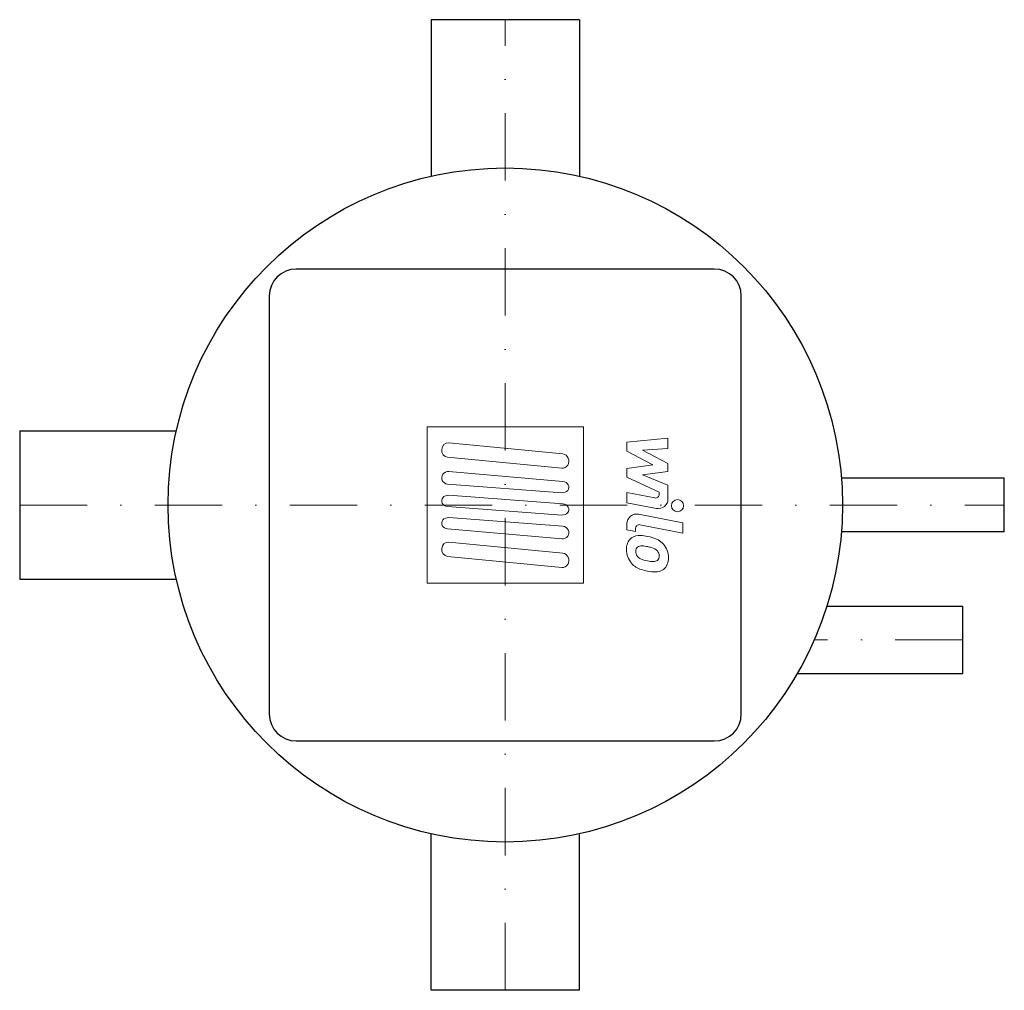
# Model space of a CAD drawing. Extents: x -360 to 370, y -360 to 360.
import ezdxf

# ---------------------------------------------------------------- set-up
doc = ezdxf.new("R2010")
doc.units = 0
doc.header["$LTSCALE"] = 100
doc.header["$MEASUREMENT"] = 0
doc.linetypes.add('DASHDOT', pattern=[1, 0.5, -0.25, 0, -0.25])
doc.layers.get('0').update_dxf_attribs({"color": 124})
doc.layers.add('CP_AXIS', color=143, linetype='DASHDOT', lineweight=18)
doc.layers.add('CP_DETAL', color=33, linetype='Continuous', lineweight=18)

msp = doc.modelspace()

# ---------------------------------------------------------------- linework, layer by layer
for p, q in [((55, 360), (-55, 360)), ((-55, 360), (-55, 243.87)), ((55, 360), (55, 243.87)), ((155, 175), (-155, 175)), ((-175, 155), (-175, -155)), ((175, -155), (175, 155)), ((-360, 55), (-360, -55)), ((-360, 55), (-243.87, 55)), ((370, 20), (249.2, 20)), ((370, -20), (370, 20)), ((370, -20), (249.2, -20)), ((-360, -55), (-243.87, -55)), ((238.48, -75), (339.13, -75)), ((339.13, -125), (339.13, -75)), ((216.51, -125), (339.13, -125)), ((-155, -175), (155, -175)), ((-55, -360), (-55, -243.87)), ((55, -360), (55, -243.87)), ((55, -360), (-55, -360))]:
    msp.add_line(p, q)
msp.add_circle((0, 0), 250)
for centre, start, end in [((-155, 155), 90, 180), ((155, 155), 0, 90), ((-155, -155), 180, 270), ((155, -155), 270, 0)]:
    msp.add_arc(centre, 20, start, end)
at = {"layer": 'CP_AXIS'}
for p, q in [((0, -360), (0, 360)), ((-360, 0), (370, 0)), ((339.13, -100), (229.13, -100))]:
    msp.add_line(p, q, dxfattribs=at)
at = {"layer": 'CP_DETAL'}
for p, q in [((-57.91, 57.91), (57.91, 57.91)), ((-57.91, -57.91), (-57.91, 57.91)), ((57.91, 57.91), (57.91, -57.91)), ((-41.93, 46.02), (42.76, 37.85)), ((90.24, 46.49), (120.62, 49.69)), ((90.24, 39.87), (90.24, 46.49)), ((120.62, 49.69), (120.62, 41.88)), ((109.31, 29.82), (90.24, 39.87)), ((120.62, 41.88), (101.85, 40.63)), ((101.85, 40.63), (120.62, 30.8)), ((41.93, 27.29), (-42.76, 35.45)), ((90.24, 27.17), (109.31, 29.82)), ((120.62, 30.8), (120.62, 24.88)), ((-41.93, 24.8), (42.76, 17.38)), ((90.24, 20.54), (90.24, 27.17)), ((120.62, 24.88), (101.85, 22.29)), ((101.85, 22.29), (120.62, 14.71)), ((41.93, 9.13), (-42.76, 15.5)), ((114.21, 9.64), (90.24, 20.54)), ((120.62, 14.71), (120.64, 4.52)), ((90.23, 9.2), (111, 5.21)), ((90.23, 1.63), (90.23, 9.2)), ((114.21, 7.87), (114.21, 9.64)), ((-41.93, 7.19), (42.76, 0.81)), ((112.08, -2.56), (90.23, 1.63)), ((41.93, -7.44), (-42.76, -1.06)), ((98.82, -6.83), (131.76, -13.23)), ((-41.93, -9.37), (42.76, -15.75)), ((90.24, -18.33), (90.24, -13.89)), ((131.76, -13.23), (131.76, -20.8)), ((41.93, -25.12), (-42.76, -17.62)), ((96.66, -19.58), (90.24, -18.33)), ((96.66, -17.26), (96.66, -19.58)), ((131.76, -20.8), (99.87, -14.61)), ((-41.93, -27.6), (42.76, -35.77)), ((41.93, -46.34), (-42.76, -38.17)), ((57.91, -57.91), (-57.91, -57.91))]:
    msp.add_line(p, q, dxfattribs=at)
msp.add_circle((127.75, -0.51), 4.5, dxfattribs=at)
for centre, radius, start, end in [((111.51, 7.86), 2.7, 259.12824, 0.03612), ((113.44, 4.51), 7.2, 259.14628, 0.1097), ((97.44, -13.89), 7.2, 79.00415, 180), ((99.36, -17.26), 2.7, 79.00415, 180), ((100.05, -32.34), 10.19, 129.11758, 184.24105), ((99.28, -31.99), 9.43, 83.44296, 126.79019), ((98.17, -58.61), 36.06, 78.33329, 86.52588), ((101.33, -49.58), 26.6, 63.11154, 81.0742), ((106.47, -38.22), 14.16, 40.4936, 60.86472), ((105.89, -38.96), 15.08, 359.32867, 41.19838), ((105.37, -33.18), 15.47, 179.67378, 220.63898), ((100.53, -34.1), 3.83, 130.25404, 184.7357), ((110.08, -33.44), 13.4, 184.18455, 192.23013), ((102.31, -34.63), 5.58, 197.23719, 220.2783), ((100.83, -35.04), 4.75, 83.0647, 125.67225), ((99.95, -56.46), 26.17, 77.85106, 86.83157), ((97.72, -71.41), 41.27, 75.01044, 79.18658), ((106.77, -39.55), 8.16, 42.32247, 78.54459), ((108.57, -37.68), 5.58, 358.6944, 40.59674), ((104.99, -33.39), 15.05, 221.00226, 254.05833), ((103.22, -33.73), 6.85, 221.13806, 244.81622), ((109.41, -18.96), 22.86, 246.53024, 260.06328), ((110.79, -13.05), 28.92, 259.37609, 268.47941), ((110.15, -37.43), 4.53, 268.4755, 305.93303), ((110.71, -38.49), 3.35, 308.89188, 338.62272), ((109.06, -37.92), 5.09, 339.364, 1.28334), ((110.54, -39.82), 10.46, 309.86254, 3.78775), ((113.86, -5.15), 44.64, 253.06336, 259.16054), ((111.93, -19.13), 30.56, 257.78458, 268.75865), ((111.71, -40.49), 9.2, 267.21753, 306.91765)]:
    msp.add_arc(centre, radius, start, end, dxfattribs=at)
for centre, major_axis, ratio, start_param, end_param in [((-42.34, 40.73), (0, 5.3), 0.907387, -0.087266, 3.054326), ((42.34, 32.57), (0, 5.3), 0.907387, 3.054326, 6.195919), ((-42.34, 20.15), (-4.81, 0), 0.970364, -1.658063, 1.48353), ((42.34, 13.25), (-4.81, 0), 0.860531, 1.48353, 4.625123), ((-42.34, 3.06), (-4.81, 0), 0.860531, -1.658063, 1.48353), ((42.34, -3.31), (-4.81, 0), 0.860531, 1.48353, 4.625123), ((-42.34, -13.5), (-4.81, 0), 0.860531, -1.658063, 1.48353), ((42.34, -20.44), (-4.81, 0), 0.977662, 1.48353, 4.625123), ((-42.34, -32.89), (0, 5.3), 0.907387, -0.087266, 3.054326), ((42.34, -41.05), (0, 5.3), 0.907387, 3.054326, 6.195919)]:
    msp.add_ellipse(centre, major_axis=major_axis, ratio=ratio, start_param=start_param, end_param=end_param, dxfattribs=at)

doc.saveas('drawing.dxf')
